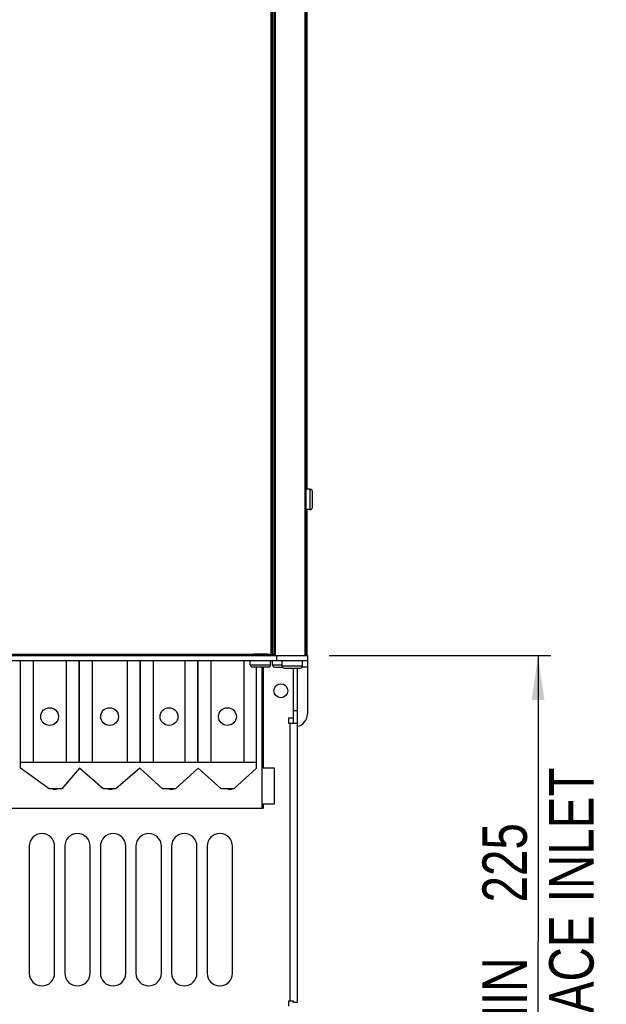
# Model space of a CAD drawing. Extents: x 0 to 594, y 0 to 420.
# Tile 12 of 126: x 111 to 157, y 141 to 218. Entities that reach past the tile are written whole.
import ezdxf

# ---------------------------------------------------------------- set-up
doc = ezdxf.new("R2010")
doc.units = 0
doc.header["$LTSCALE"] = 32.67
doc.layers.get('0').update_dxf_attribs({"linetype": 'CONTINUOUS'})
doc.styles.get("Standard").update_dxf_attribs({"font": 'txt', "width": 0.8})
doc.dimstyles.get("Standard").update_dxf_attribs({"dimtxt": 2.5, "dimasz": 2.5, "dimexe": 1.25, "dimexo": 0.625, "dimtad": 1, "dimcen": 2.5, "dimazin": 3, "dimtfac": 1, "dimtmove": 0, "dimatfit": 3})

# ---------------------------------------------------------------- blocks, each defined once
blk = doc.blocks.new('_FILLED')
at = {"color": 0, "linetype": 'BYBLOCK'}
blk.add_solid([(0, 0), (-1, 0.143), (-1, -0.143)], dxfattribs=at)
blk = doc.blocks.new('*D0')
at = {"color": 2, "linetype": 'CONTINUOUS'}
for p, q in [((135.075, 168.113), (152.521, 168.113)), ((151.521, 168.113), (151.521, 145.621)), ((151.521, 123.13), (151.521, 145.621)), ((140.339, 123.13), (152.521, 123.13))]:
    blk.add_line(p, q, dxfattribs=at)
at = {"color": 2, "linetype": 'CONTINUOUS', "xscale": 3.5, "yscale": 3.5, "zscale": 3.5}
for p, rotation in [((151.521, 168.113), 90), ((151.521, 123.13), 270)]:
    blk.add_blockref('_FILLED', p, dxfattribs=dict(at, rotation=rotation))
at = {"color": 5, "linetype": 'CONTINUOUS', "width": 0.8}
for s, p in [('AIR SPACE INLET', (155.896, 127.667)), ('225', (150.646, 148.667)), ('MIN ', (150.646, 137.467))]:
    blk.add_text(s, height=3.5, rotation=90, dxfattribs=at).set_placement(p)

msp = doc.modelspace()

# ---------------------------------------------------------------- linework, layer by layer
at = {"color": 9, "linetype": 'CONTINUOUS'}
for p, q in [((130.498, 286.013), (130.498, 168.203)), ((130.591, 286.013), (130.591, 168.203)), ((130.838, 286.013), (130.838, 168.203)), ((133.596, 179.613), (133.596, 181.213)), ((111.776, 167.713), (111.776, 159.713)), ((114.376, 167.713), (114.376, 159.713)), ((116.426, 167.713), (116.426, 159.713)), ((119.176, 167.713), (119.176, 159.713)), ((121.226, 167.713), (121.226, 159.713)), ((123.726, 167.713), (123.726, 159.713)), ((125.776, 167.713), (125.776, 159.713)), ((128.376, 167.713), (128.376, 159.713)), ((130.776, 168.203), (130.776, 168.113)), ((130.976, 167.713), (130.976, 168.113)), ((128.876, 167.393), (130.476, 167.393)), ((129.876, 167.193), (129.776, 167.193)), ((130.626, 167.373), (131.376, 167.373)), ((131.376, 167.293), (132.976, 167.293)), ((133.376, 167.193), (132.943, 167.193)), ((132.276, 163.792), (132.576, 163.792)), ((131.976, 162.792), (131.976, 140.893))]:
    msp.add_line(p, q, dxfattribs=at)
at = {"color": 7, "linetype": 'CONTINUOUS'}
for p, q in [((130.736, 286.013), (130.736, 168.203)), ((133.176, 286.042), (133.176, 168.113)), ((133.186, 168.113), (133.186, 286.013)), ((133.276, 168.113), (133.276, 286.013)), ((133.356, 181.213), (133.356, 225.613)), ((133.596, 181.213), (133.276, 181.213)), ((133.766, 179.783), (133.766, 181.043)), ((133.596, 179.613), (133.276, 179.613)), ((133.356, 168.626), (133.356, 179.613)), ((133.276, 168.626), (133.356, 168.626)), ((133.276, 168.601), (133.356, 168.601)), ((133.356, 168.113), (133.356, 168.601)), ((76.476, 167.713), (133.376, 167.713)), ((130.838, 168.203), (77.636, 168.203)), ((106.576, 168.113), (133.376, 168.113)), ((110.776, 159.233), (110.776, 167.713)), ((115.376, 167.713), (115.376, 159.713)), ((115.426, 159.713), (115.426, 167.713)), ((120.176, 167.713), (120.176, 159.713)), ((120.226, 159.713), (120.226, 167.713)), ((124.726, 167.713), (124.726, 159.713)), ((124.776, 159.713), (124.776, 167.713)), ((128.876, 167.393), (128.876, 167.713)), ((129.274, 168.213), (129.247, 168.213)), ((130.078, 168.213), (129.274, 168.213)), ((130.476, 167.393), (130.476, 167.713)), ((130.626, 167.373), (130.626, 167.713)), ((131.376, 167.293), (131.376, 167.713)), ((132.976, 167.293), (132.976, 167.713)), ((133.376, 168.113), (133.376, 163.513)), ((129.046, 167.223), (130.306, 167.223)), ((129.376, 159.233), (129.376, 167.223)), ((129.776, 167.223), (129.776, 156.093)), ((129.876, 167.223), (129.876, 159.233)), ((130.796, 167.203), (131.402, 167.203)), ((131.546, 167.123), (132.806, 167.123)), ((132.276, 162.792), (132.276, 167.123)), ((132.576, 167.123), (132.576, 140.793)), ((132.276, 163.192), (131.876, 163.192)), ((131.876, 163.192), (131.876, 162.792)), ((131.876, 162.792), (132.576, 162.792)), ((110.776, 159.713), (129.376, 159.713)), ((113.043, 157.613), (110.776, 159.233)), ((115.426, 159.233), (114.043, 157.613)), ((117.301, 157.613), (115.426, 159.233)), ((120.176, 159.233), (118.301, 157.613)), ((121.976, 157.613), (120.176, 159.233)), ((124.776, 159.233), (122.976, 157.613)), ((126.576, 157.613), (124.776, 159.233)), ((129.376, 159.233), (127.576, 157.613)), ((130.776, 159.233), (129.876, 159.233)), ((130.776, 156.433), (130.776, 159.233)), ((114.043, 157.613), (113.043, 157.613)), ((118.301, 157.613), (117.301, 157.613)), ((122.976, 157.613), (121.976, 157.613)), ((127.576, 157.613), (126.576, 157.613)), ((63.476, 156.093), (129.876, 156.093)), ((129.876, 156.433), (130.776, 156.433)), ((129.876, 156.433), (129.876, 156.093)), ((111.476, 153.093), (111.476, 143.093)), ((113.476, 143.093), (113.476, 153.093)), ((114.276, 153.093), (114.276, 143.093)), ((116.276, 143.093), (116.276, 153.093)), ((117.076, 153.093), (117.076, 143.093)), ((119.076, 143.093), (119.076, 153.093)), ((119.876, 153.093), (119.876, 143.093)), ((121.876, 143.093), (121.876, 153.093)), ((122.676, 153.093), (122.676, 143.093)), ((124.676, 143.093), (124.676, 153.093)), ((125.476, 153.093), (125.476, 143.093)), ((127.476, 143.093), (127.476, 153.093)), ((132.276, 140.893), (131.876, 140.893)), ((131.876, 140.893), (131.876, 140.493)), ((132.276, 140.793), (132.276, 140.893)), ((132.576, 140.793), (132.276, 140.793))]:
    msp.add_line(p, q, dxfattribs=at)
for points in [[(129.247, 168.213), (129.234, 168.212), (129.22, 168.212), (129.207, 168.212), (129.193, 168.212), (129.18, 168.211), (129.166, 168.211), (129.153, 168.21), (129.139, 168.209), (129.125, 168.208), (129.111, 168.208), (129.097, 168.206), (129.083, 168.205), (129.069, 168.204), (129.054, 168.203)], [(130.297, 168.203), (130.283, 168.204), (130.269, 168.205), (130.255, 168.206), (130.241, 168.208), (130.227, 168.208), (130.213, 168.209), (130.199, 168.21), (130.185, 168.211), (130.172, 168.211), (130.158, 168.212), (130.145, 168.212), (130.131, 168.212), (130.118, 168.212), (130.105, 168.213), (130.078, 168.213)]]:
    msp.add_lwpolyline(points, dxfattribs=at)
for centre, radius in [((131.276, 165.343), 0.55), ((113.076, 163.305), 0.7), ((117.801, 163.305), 0.7), ((122.476, 163.305), 0.7), ((127.076, 163.305), 0.7)]:
    msp.add_circle(centre, radius, dxfattribs=at)
for centre, radius, start, end in [((133.596, 181.043), 0.17, 0, 90), ((133.596, 179.783), 0.17, 270, 360), ((129.046, 167.393), 0.17, 180, 270), ((130.306, 167.393), 0.17, 270, 360), ((130.796, 167.373), 0.17, 180, 270), ((131.546, 167.293), 0.17, 180, 270), ((132.806, 167.293), 0.17, 270, 360), ((129.676, 164.913), 0.85, 76.39053, 83.24342), ((132.376, 163.513), 1, 281.53735, 360), ((113.476, 158.093), 0.52, 247.38595, 292.61405), ((117.876, 158.093), 0.52, 247.38595, 292.61405), ((122.676, 158.093), 0.52, 247.38595, 292.61405), ((127.276, 158.093), 0.52, 247.38595, 292.61405), ((112.476, 153.093), 1, 0, 180), ((115.276, 153.093), 1, 0, 180), ((118.076, 153.093), 1, 0, 180), ((120.876, 153.093), 1, 0, 180), ((123.676, 153.093), 1, 0, 180), ((126.476, 153.093), 1, 0, 180), ((112.476, 143.093), 1, 180, 360), ((115.276, 143.093), 1, 180, 360), ((118.076, 143.093), 1, 180, 360), ((120.876, 143.093), 1, 180, 360), ((123.676, 143.093), 1, 180, 360), ((126.476, 143.093), 1, 180, 360)]:
    msp.add_arc(centre, radius, start, end, dxfattribs=at)

# ---------------------------------------------------------------- dimensions: what is measured, and where the dimension line sits
at = {"color": 2, "linetype": 'CONTINUOUS'}
dim = msp.add_linear_dim(base=(151.521, 168.113), p1=(140.339, 123.13), p2=(135.075, 168.113), angle=90, dimstyle='Standard', dxfattribs=at)
dim.commit()
dim.dimension.update_dxf_attribs({"geometry": '*D0', "text_midpoint": (151.521, 148.667), "dimtype": 128})

doc.saveas('drawing.dxf')
